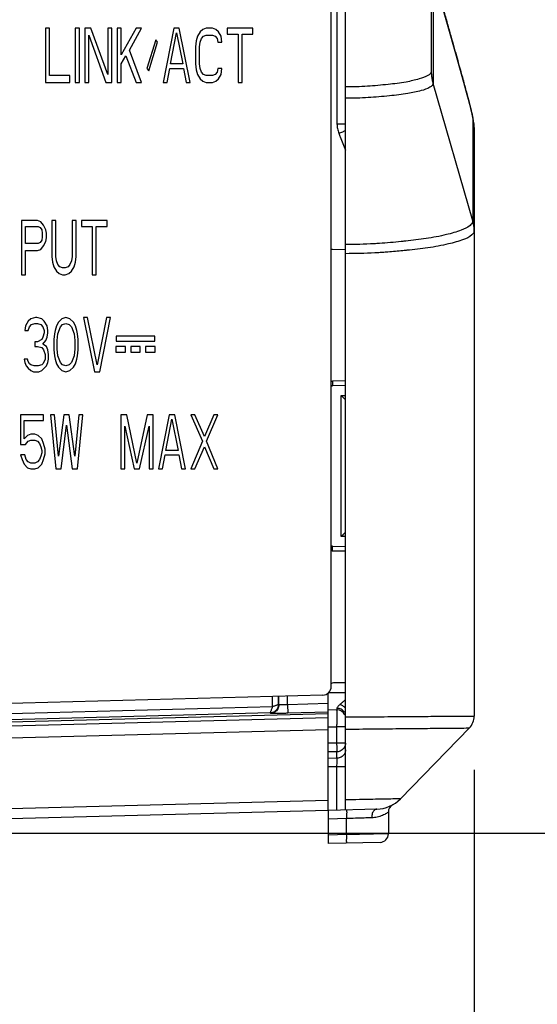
# Model space of a CAD drawing. Header units: inches. Extents: x 0 to 34, y 0 to 22.
# Tile 12 of 50: x 6.929 to 7.532, y 9.747 to 10.893. Entities that reach past the tile are written whole.
import ezdxf

# ---------------------------------------------------------------- set-up
doc = ezdxf.new("R2010")
doc.units = ezdxf.units.IN
doc.header["$LTSCALE"] = 1.87
doc.header["$MEASUREMENT"] = 0
doc.layers.get('0').update_dxf_attribs({"linetype": 'CONTINUOUS'})
doc.layers.add('DIMENSIONS', color=7, linetype='CONTINUOUS')
doc.styles.get("Standard").update_dxf_attribs({"font": 'txt', "width": 0.8})
doc.dimstyles.new('DIMSTYLE_1', dxfattribs={"dimtxt": 0.125, "dimasz": 0.1875, "dimexe": 0.18, "dimexo": 0.0625, "dimgap": 0.09, "dimtad": 0, "dimtih": 1, "dimtoh": 1, "dimdec": 3, "dimzin": 4, "dimdsep": 46, "dimtxsty": 'STANDARD', "dimblk": '_FILLED', "dimblk1": '_FILLED', "dimblk2": '_FILLED', "dimcen": 0.09, "dimadec": 0, "dimazin": 0, "dimtp": 0.01, "dimtm": 0.01, "dimtfac": 1, "dimtdec": 3, "dimtofl": 0, "dimtmove": 0, "dimatfit": 3, "dimldrblk": '_FILLED', "dimfxl": 1, "dimtolj": 1, "dimtzin": 4, "dimarcsym": 0})

# ---------------------------------------------------------------- blocks, each defined once
blk = doc.blocks.new('_FILLED')
at = {"color": 0, "linetype": 'BYBLOCK'}
blk.add_solid([(0, 0), (-1, 0.1667), (-1, -0.1667)], dxfattribs=at)
blk = doc.blocks.new('*D0')
at = {"layer": 'DIMENSIONS', "color": 2, "linetype": 'CONTINUOUS'}
for p, q in [((6.3515, 13.4114), (10.5836, 13.4114)), ((10.4586, 13.4114), (10.4586, 11.6375)), ((10.4586, 9.946), (10.4586, 11.3875)), ((6.3365, 9.946), (10.5836, 9.946))]:
    blk.add_line(p, q, dxfattribs=at)
at = {"layer": 'DIMENSIONS', "color": 2, "linetype": 'CONTINUOUS', "xscale": 0.1875, "yscale": 0.1875, "zscale": 0.1875}
for p, rotation in [((10.4586, 13.4114), 90), ((10.4586, 9.946), 270)]:
    blk.add_blockref('_FILLED', p, dxfattribs=dict(at, rotation=rotation))
at = {"layer": 'DIMENSIONS', "color": 2, "linetype": 'CONTINUOUS', "width": 0.8}
for s, p in [('[', (10.4211, 11.45)), (']', (11.0211, 11.45)), ('3.465', (9.7961, 11.45)), ('88.02', (10.5211, 11.45))]:
    blk.add_text(s, height=0.125, dxfattribs=at).set_placement(p)
blk = doc.blocks.new('*D1')
at = {"layer": 'DIMENSIONS', "color": 2, "linetype": 'CONTINUOUS'}
for p, q in [((5.0894, 10.02), (5.0894, 7.2187)), ((7.4586, 10.02), (7.4586, 7.2187)), ((5.0894, 7.3437), (5.549, 7.3437)), ((7.4586, 7.3437), (6.999, 7.3437))]:
    blk.add_line(p, q, dxfattribs=at)
at = {"layer": 'DIMENSIONS', "color": 2, "linetype": 'CONTINUOUS', "xscale": 0.1875, "yscale": 0.1875, "zscale": 0.1875, "rotation": 180}
blk.add_blockref('_FILLED', (5.0894, 7.3437), dxfattribs=at)
at = {"layer": 'DIMENSIONS', "color": 2, "linetype": 'CONTINUOUS', "xscale": 0.1875, "yscale": 0.1875, "zscale": 0.1875}
blk.add_blockref('_FILLED', (7.4586, 7.3437), dxfattribs=at)
at = {"layer": 'DIMENSIONS', "color": 2, "linetype": 'CONTINUOUS', "width": 0.8}
for s, p in [('2.369', (5.6115, 7.2812)), ('[', (6.2365, 7.2812)), ('60.18', (6.3365, 7.2812)), (']', (6.8365, 7.2812))]:
    blk.add_text(s, height=0.125, dxfattribs=at).set_placement(p)
blk = doc.blocks.new('*D2')
at = {"layer": 'DIMENSIONS', "color": 2, "linetype": 'CONTINUOUS'}
for p, q in [((8.2086, 10.9034), (8.2086, 11.2634)), ((7.1885, 10.9034), (8.3336, 10.9034)), ((6.3365, 9.946), (8.3336, 9.946)), ((8.2086, 9.946), (8.2086, 9.6537)), ((8.2086, 9.6537), (8.3261, 9.6537))]:
    blk.add_line(p, q, dxfattribs=at)
at = {"layer": 'DIMENSIONS', "color": 2, "linetype": 'CONTINUOUS', "xscale": 0.1875, "yscale": 0.1875, "zscale": 0.1875}
for p, rotation in [((8.2086, 10.9034), 270), ((8.2086, 9.946), 90)]:
    blk.add_blockref('_FILLED', p, dxfattribs=dict(at, rotation=rotation))
at = {"layer": 'DIMENSIONS', "color": 2, "linetype": 'CONTINUOUS', "width": 0.8}
for s, p in [('[', (8.9136, 9.5912)), (']', (9.5136, 9.5912)), ('.957', (8.3886, 9.5912)), ('24.32', (9.0136, 9.5912))]:
    blk.add_text(s, height=0.125, dxfattribs=at).set_placement(p)
blk = doc.blocks.new('*D3')
at = {"layer": 'DIMENSIONS', "color": 2, "linetype": 'CONTINUOUS'}
for p, q in [((8.9586, 11.5684), (8.9586, 11.9284)), ((7.1885, 11.5684), (9.0836, 11.5684)), ((7.1885, 10.9034), (9.0836, 10.9034)), ((8.9586, 10.9034), (8.9586, 10.515)), ((8.9586, 10.515), (9.0761, 10.515))]:
    blk.add_line(p, q, dxfattribs=at)
at = {"layer": 'DIMENSIONS', "color": 2, "linetype": 'CONTINUOUS', "xscale": 0.1875, "yscale": 0.1875, "zscale": 0.1875}
for p, rotation in [((8.9586, 11.5684), 270), ((8.9586, 10.9034), 90)]:
    blk.add_blockref('_FILLED', p, dxfattribs=dict(at, rotation=rotation))
at = {"layer": 'DIMENSIONS', "color": 2, "linetype": 'CONTINUOUS', "width": 0.8}
for s, p in [('[', (9.6636, 10.4525)), (']', (10.2636, 10.4525)), ('.665', (9.1386, 10.4525)), ('16.89', (9.7636, 10.4525))]:
    blk.add_text(s, height=0.125, dxfattribs=at).set_placement(p)
blk = doc.blocks.new('*D6')
at = {"layer": 'DIMENSIONS', "color": 2, "linetype": 'CONTINUOUS'}
for p, q in [((6.566, 11.9414), (6.566, 8.7187)), ((6.862, 10.2869), (6.862, 8.7187)), ((6.566, 8.8437), (6.2882, 8.8437)), ((6.862, 8.8437), (7.222, 8.8437))]:
    blk.add_line(p, q, dxfattribs=at)
at = {"layer": 'DIMENSIONS', "color": 2, "linetype": 'CONTINUOUS', "xscale": 0.1875, "yscale": 0.1875, "zscale": 0.1875}
blk.add_blockref('_FILLED', (6.566, 8.8437), dxfattribs=at)
at = {"layer": 'DIMENSIONS', "color": 2, "linetype": 'CONTINUOUS', "xscale": 0.1875, "yscale": 0.1875, "zscale": 0.1875, "rotation": 180}
blk.add_blockref('_FILLED', (6.862, 8.8437), dxfattribs=at)
at = {"layer": 'DIMENSIONS', "color": 2, "linetype": 'CONTINUOUS', "width": 0.8}
for s, p in [('[', (5.6257, 8.7812)), (']', (6.1257, 8.7812)), ('.296', (5.1007, 8.7812)), ('7.52', (5.7257, 8.7812))]:
    blk.add_text(s, height=0.125, dxfattribs=at).set_placement(p)

msp = doc.modelspace()

# ---------------------------------------------------------------- linework, layer by layer
at = {"color": 7, "linetype": 'CONTINUOUS'}
for p, q in [((7.2987, 11.4933), (7.2987, 10.7722)), ((7.3086, 9.9731), (7.3086, 11.4892)), ((7.292, 10.1168), (7.292, 11.4514)), ((7.4086, 11.3581), (7.4086, 10.8333)), ((7.4107, 10.9474), (7.4107, 10.8194)), ((7.4372, 10.8537), (7.4108, 10.9471)), ((6.9637, 10.8834), (6.959, 10.8834)), ((6.959, 10.8834), (6.959, 10.8204)), ((6.9637, 10.8284), (6.9637, 10.8834)), ((6.9984, 10.8834), (6.9937, 10.8834)), ((6.9937, 10.8834), (6.9937, 10.8204)), ((6.9984, 10.8204), (6.9984, 10.8834)), ((7.0118, 10.8834), (7.0047, 10.8834)), ((7.0047, 10.8834), (7.0047, 10.8204)), ((7.0315, 10.8297), (7.0118, 10.8834)), ((7.0362, 10.8834), (7.0315, 10.8834)), ((7.0315, 10.8834), (7.0315, 10.8297)), ((7.0362, 10.8204), (7.0362, 10.8834)), ((7.0472, 10.8834), (7.0425, 10.8834)), ((7.0425, 10.8834), (7.0425, 10.8204)), ((7.0472, 10.8525), (7.0472, 10.8834)), ((7.0645, 10.8834), (7.0472, 10.8525)), ((7.0567, 10.8579), (7.0708, 10.8834)), ((7.0708, 10.8834), (7.0645, 10.8834)), ((7.1086, 10.8834), (7.096, 10.8204)), ((7.1149, 10.8834), (7.1086, 10.8834)), ((7.1275, 10.8204), (7.1149, 10.8834)), ((7.1425, 10.882), (7.1393, 10.8793)), ((7.1464, 10.8834), (7.1425, 10.882)), ((7.1535, 10.8834), (7.1464, 10.8834)), ((7.1575, 10.882), (7.1535, 10.8834)), ((7.1606, 10.8793), (7.1575, 10.882)), ((7.2008, 10.8834), (7.1708, 10.8834)), ((7.1708, 10.8834), (7.1708, 10.8767)), ((7.2008, 10.8767), (7.2008, 10.8834)), ((7.0094, 10.8753), (7.0291, 10.8204)), ((7.0094, 10.8204), (7.0094, 10.8753)), ((7.0874, 10.87), (7.0771, 10.8365)), ((7.0897, 10.8673), (7.0874, 10.87)), ((7.1047, 10.8418), (7.1118, 10.878)), ((7.1118, 10.878), (7.1189, 10.8418)), ((7.1362, 10.874), (7.1346, 10.8686)), ((7.1393, 10.8793), (7.1362, 10.874)), ((7.1393, 10.8673), (7.1409, 10.8713)), ((7.1409, 10.8713), (7.1433, 10.874)), ((7.1433, 10.874), (7.1464, 10.8753)), ((7.1464, 10.8753), (7.1535, 10.8753)), ((7.1535, 10.8753), (7.1567, 10.874)), ((7.1567, 10.874), (7.159, 10.8713)), ((7.159, 10.8713), (7.1598, 10.8673)), ((7.1638, 10.874), (7.1606, 10.8793)), ((7.1645, 10.8673), (7.1638, 10.874)), ((7.1708, 10.8767), (7.1834, 10.8767)), ((7.1834, 10.8767), (7.1834, 10.8204)), ((7.1882, 10.8767), (7.2008, 10.8767)), ((7.1882, 10.8204), (7.1882, 10.8767)), ((7.0795, 10.8338), (7.0897, 10.8673)), ((7.1346, 10.8686), (7.1338, 10.8619)), ((7.1338, 10.8619), (7.1338, 10.8418)), ((7.1386, 10.8619), (7.1393, 10.8673)), ((7.1386, 10.8418), (7.1386, 10.8619)), ((7.1598, 10.8673), (7.1645, 10.8673)), ((7.0472, 10.8418), (7.0527, 10.8512)), ((7.0527, 10.8512), (7.0645, 10.8204)), ((7.0708, 10.8204), (7.0567, 10.8579)), ((7.4466, 10.8201), (7.4372, 10.8537)), ((7.0472, 10.8204), (7.0472, 10.8418)), ((7.0771, 10.8365), (7.0795, 10.8338)), ((7.1008, 10.8204), (7.1039, 10.8365)), ((7.1039, 10.8365), (7.1197, 10.8365)), ((7.1189, 10.8418), (7.1047, 10.8418)), ((7.1197, 10.8365), (7.1228, 10.8204)), ((7.1338, 10.8418), (7.1346, 10.8351)), ((7.1346, 10.8351), (7.1362, 10.8297)), ((7.1393, 10.8365), (7.1386, 10.8418)), ((7.1409, 10.8324), (7.1393, 10.8365)), ((7.1598, 10.8365), (7.159, 10.8324)), ((7.1645, 10.8365), (7.1598, 10.8365)), ((7.1638, 10.8297), (7.1645, 10.8365)), ((6.9874, 10.8284), (6.9637, 10.8284)), ((6.9874, 10.8204), (6.9874, 10.8284)), ((7.1362, 10.8297), (7.1393, 10.8244)), ((7.1393, 10.8244), (7.1425, 10.8217)), ((7.1433, 10.8297), (7.1409, 10.8324)), ((7.1464, 10.8284), (7.1433, 10.8297)), ((7.1535, 10.8284), (7.1464, 10.8284)), ((7.1567, 10.8297), (7.1535, 10.8284)), ((7.159, 10.8324), (7.1567, 10.8297)), ((7.1575, 10.8217), (7.1606, 10.8244)), ((7.1606, 10.8244), (7.1638, 10.8297)), ((6.959, 10.8204), (6.9874, 10.8204)), ((6.9937, 10.8204), (6.9984, 10.8204)), ((7.0047, 10.8204), (7.0094, 10.8204)), ((7.0291, 10.8204), (7.0362, 10.8204)), ((7.0425, 10.8204), (7.0472, 10.8204)), ((7.0645, 10.8204), (7.0708, 10.8204)), ((7.096, 10.8204), (7.1008, 10.8204)), ((7.1228, 10.8204), (7.1275, 10.8204)), ((7.1425, 10.8217), (7.1464, 10.8204)), ((7.1464, 10.8204), (7.1535, 10.8204)), ((7.1535, 10.8204), (7.1575, 10.8217)), ((7.1834, 10.8204), (7.1882, 10.8204)), ((7.457, 10.6591), (7.4107, 10.8191)), ((7.4505, 10.8057), (7.4466, 10.8201)), ((7.4538, 10.7933), (7.4505, 10.8057)), ((7.457, 10.779), (7.457, 10.6591)), ((7.2987, 10.7722), (7.3086, 10.7722)), ((7.4586, 10.7678), (7.4586, 10.7682)), ((7.4586, 10.7678), (7.4586, 10.0825)), ((6.9497, 10.6594), (6.9308, 10.6594)), ((6.9308, 10.6594), (6.9308, 10.5964)), ((6.9356, 10.6527), (6.9505, 10.6527)), ((6.9356, 10.6326), (6.9356, 10.6527)), ((6.9537, 10.658), (6.9497, 10.6594)), ((6.9505, 10.6527), (6.9529, 10.6513)), ((6.9568, 10.654), (6.9537, 10.658)), ((6.9592, 10.6486), (6.9568, 10.654)), ((6.971, 10.6594), (6.9663, 10.6594)), ((6.9663, 10.6594), (6.9663, 10.6178)), ((6.971, 10.6178), (6.971, 10.6594)), ((6.9946, 10.6594), (6.9899, 10.6594)), ((6.9899, 10.6594), (6.9899, 10.6178)), ((6.9946, 10.6178), (6.9946, 10.6594)), ((7.0308, 10.6594), (7.0009, 10.6594)), ((7.0009, 10.6594), (7.0009, 10.6527)), ((7.0009, 10.6527), (7.0135, 10.6527)), ((7.0135, 10.6527), (7.0135, 10.5964)), ((7.0182, 10.6527), (7.0308, 10.6527)), ((7.0182, 10.5964), (7.0182, 10.6527)), ((7.0308, 10.6527), (7.0308, 10.6594)), ((6.9529, 10.6513), (6.9545, 10.6486)), ((6.9545, 10.6486), (6.9552, 10.6446)), ((6.9552, 10.6406), (6.9545, 10.6366)), ((6.9552, 10.6446), (6.9552, 10.6406)), ((6.96, 10.6446), (6.9592, 10.6486)), ((6.96, 10.6393), (6.96, 10.6446)), ((6.9505, 10.6326), (6.9356, 10.6326)), ((6.9529, 10.6339), (6.9505, 10.6326)), ((6.9545, 10.6366), (6.9529, 10.6339)), ((6.9537, 10.6259), (6.9568, 10.6299)), ((6.9568, 10.6299), (6.9592, 10.6352)), ((6.9592, 10.6352), (6.96, 10.6393)), ((6.9356, 10.6245), (6.9497, 10.6245)), ((6.9356, 10.5964), (6.9356, 10.6245)), ((6.9497, 10.6245), (6.9537, 10.6259)), ((6.9663, 10.6178), (6.9671, 10.6111)), ((6.9718, 10.6125), (6.971, 10.6178)), ((6.9899, 10.6178), (6.9891, 10.6125)), ((6.9938, 10.6111), (6.9946, 10.6178)), ((7.2936, 10.6262), (7.3086, 10.6259)), ((6.9671, 10.6111), (6.9686, 10.6057)), ((6.9734, 10.6084), (6.9718, 10.6125)), ((6.9757, 10.6057), (6.9734, 10.6084)), ((6.9875, 10.6084), (6.9852, 10.6057)), ((6.9891, 10.6125), (6.9875, 10.6084)), ((6.9923, 10.6057), (6.9938, 10.6111)), ((6.9308, 10.5964), (6.9356, 10.5964)), ((6.9686, 10.6057), (6.9718, 10.6004)), ((6.9718, 10.6004), (6.9749, 10.5977)), ((6.9749, 10.5977), (6.9789, 10.5964)), ((6.9789, 10.6044), (6.9757, 10.6057)), ((6.982, 10.6044), (6.9789, 10.6044)), ((6.9789, 10.5964), (6.982, 10.5964)), ((6.9852, 10.6057), (6.982, 10.6044)), ((6.982, 10.5964), (6.986, 10.5977)), ((6.986, 10.5977), (6.9891, 10.6004)), ((6.9891, 10.6004), (6.9923, 10.6057)), ((7.0135, 10.5964), (7.0182, 10.5964)), ((6.9356, 10.537), (6.9348, 10.5316)), ((6.9387, 10.5423), (6.9356, 10.537)), ((6.9419, 10.545), (6.9387, 10.5423)), ((6.9403, 10.5356), (6.9426, 10.5383)), ((6.9474, 10.5464), (6.9419, 10.545)), ((6.9426, 10.5383), (6.9466, 10.5397)), ((6.9466, 10.5397), (6.9497, 10.5397)), ((6.9489, 10.5464), (6.9474, 10.5464)), ((6.9545, 10.545), (6.9489, 10.5464)), ((6.9497, 10.5397), (6.9537, 10.5383)), ((6.9537, 10.5383), (6.956, 10.5356)), ((6.9576, 10.5423), (6.9545, 10.545)), ((6.9608, 10.537), (6.9576, 10.5423)), ((6.9615, 10.5316), (6.9608, 10.537)), ((6.9718, 10.537), (6.9702, 10.5316)), ((6.9741, 10.541), (6.9718, 10.537)), ((6.9781, 10.545), (6.9741, 10.541)), ((6.9765, 10.5356), (6.9789, 10.5383)), ((6.9828, 10.5464), (6.9781, 10.545)), ((6.9789, 10.5383), (6.9828, 10.5397)), ((6.9875, 10.545), (6.9828, 10.5464)), ((6.9828, 10.5397), (6.9867, 10.5383)), ((6.9867, 10.5383), (6.9891, 10.5356)), ((6.9915, 10.541), (6.9875, 10.545)), ((6.9938, 10.537), (6.9915, 10.541)), ((6.9954, 10.5316), (6.9938, 10.537)), ((7.008, 10.5464), (7.0033, 10.5464)), ((7.0033, 10.5464), (7.0159, 10.4834)), ((7.019, 10.4914), (7.008, 10.5464)), ((7.0301, 10.5464), (7.019, 10.4914)), ((7.0222, 10.4834), (7.0348, 10.5464)), ((7.0348, 10.5464), (7.0301, 10.5464)), ((6.9348, 10.5316), (6.9387, 10.5316)), ((6.9387, 10.5316), (6.9403, 10.5356)), ((6.956, 10.5356), (6.9576, 10.5316)), ((6.9576, 10.5289), (6.956, 10.5236)), ((6.9576, 10.5316), (6.9576, 10.5289)), ((6.9608, 10.5236), (6.9615, 10.5289)), ((6.9615, 10.5289), (6.9615, 10.5316)), ((6.9694, 10.5276), (6.9686, 10.5209)), ((6.9702, 10.5316), (6.9694, 10.5276)), ((6.9726, 10.5196), (6.9734, 10.5276)), ((6.9734, 10.5276), (6.9765, 10.5356)), ((6.9891, 10.5356), (6.9923, 10.5276)), ((6.9923, 10.5276), (6.993, 10.5196)), ((6.9962, 10.5276), (6.9954, 10.5316)), ((6.997, 10.5209), (6.9962, 10.5276)), ((6.9497, 10.5182), (6.9466, 10.5182)), ((6.9466, 10.5182), (6.9466, 10.5129)), ((6.9545, 10.5209), (6.9497, 10.5182)), ((6.956, 10.5236), (6.9545, 10.5209)), ((6.956, 10.5155), (6.9592, 10.5196)), ((6.96, 10.5129), (6.956, 10.5155)), ((6.9592, 10.5196), (6.9608, 10.5236)), ((6.9686, 10.5209), (6.9686, 10.5088)), ((6.9726, 10.5102), (6.9726, 10.5196)), ((6.993, 10.5196), (6.993, 10.5102)), ((6.997, 10.5088), (6.997, 10.5209)), ((7.0863, 10.5249), (7.0415, 10.5249)), ((7.0415, 10.5249), (7.0415, 10.5191)), ((7.0415, 10.5191), (7.0863, 10.5191)), ((7.0863, 10.5191), (7.0863, 10.5249)), ((6.9466, 10.5129), (6.9497, 10.5129)), ((6.9497, 10.5129), (6.9545, 10.5115)), ((6.9545, 10.5115), (6.9568, 10.5088)), ((6.9568, 10.5088), (6.9584, 10.5035)), ((6.9584, 10.5035), (6.9584, 10.4981)), ((6.9615, 10.5088), (6.96, 10.5129)), ((6.9623, 10.5035), (6.9615, 10.5088)), ((6.9623, 10.4981), (6.9623, 10.5035)), ((6.9686, 10.5088), (6.9694, 10.5021)), ((6.9734, 10.5021), (6.9726, 10.5102)), ((6.993, 10.5102), (6.9923, 10.5021)), ((6.9962, 10.5021), (6.997, 10.5088)), ((7.0521, 10.5129), (7.0411, 10.5129)), ((7.0411, 10.5129), (7.0411, 10.5062)), ((7.0411, 10.5062), (7.0521, 10.5062)), ((7.0521, 10.5062), (7.0521, 10.5129)), ((7.0694, 10.5129), (7.0584, 10.5129)), ((7.0584, 10.5129), (7.0584, 10.5062)), ((7.0584, 10.5062), (7.0694, 10.5062)), ((7.0694, 10.5062), (7.0694, 10.5129)), ((7.0868, 10.5129), (7.0757, 10.5129)), ((7.0757, 10.5129), (7.0757, 10.5062)), ((7.0757, 10.5062), (7.0868, 10.5062)), ((7.0868, 10.5062), (7.0868, 10.5129)), ((6.9379, 10.4981), (6.934, 10.4981)), ((6.934, 10.4981), (6.9348, 10.4941)), ((6.9348, 10.4941), (6.9363, 10.4901)), ((6.9387, 10.4954), (6.9379, 10.4981)), ((6.9403, 10.4927), (6.9387, 10.4954)), ((6.9419, 10.4914), (6.9403, 10.4927)), ((6.9458, 10.4901), (6.9419, 10.4914)), ((6.9545, 10.4914), (6.9505, 10.4901)), ((6.956, 10.4927), (6.9545, 10.4914)), ((6.9576, 10.4954), (6.956, 10.4927)), ((6.9584, 10.4981), (6.9576, 10.4954)), ((6.96, 10.4901), (6.9615, 10.4941)), ((6.9615, 10.4941), (6.9623, 10.4981)), ((6.9694, 10.5021), (6.9702, 10.4981)), ((6.9702, 10.4981), (6.9718, 10.4927)), ((6.9718, 10.4927), (6.9741, 10.4887)), ((6.9765, 10.4941), (6.9734, 10.5021)), ((6.9789, 10.4914), (6.9765, 10.4941)), ((6.9828, 10.4901), (6.9789, 10.4914)), ((6.9867, 10.4914), (6.9828, 10.4901)), ((6.9891, 10.4941), (6.9867, 10.4914)), ((6.9923, 10.5021), (6.9891, 10.4941)), ((6.9915, 10.4887), (6.9938, 10.4927)), ((6.9938, 10.4927), (6.9954, 10.4981)), ((6.9954, 10.4981), (6.9962, 10.5021)), ((6.9363, 10.4901), (6.9387, 10.4874)), ((6.9387, 10.4874), (6.9419, 10.4847)), ((6.9419, 10.4847), (6.945, 10.4834)), ((6.945, 10.4834), (6.9513, 10.4834)), ((6.9505, 10.4901), (6.9458, 10.4901)), ((6.9513, 10.4834), (6.9545, 10.4847)), ((6.9545, 10.4847), (6.9576, 10.4874)), ((6.9576, 10.4874), (6.96, 10.4901)), ((6.9741, 10.4887), (6.9781, 10.4847)), ((6.9781, 10.4847), (6.9828, 10.4834)), ((6.9828, 10.4834), (6.9875, 10.4847)), ((6.9875, 10.4847), (6.9915, 10.4887)), ((7.0159, 10.4834), (7.0222, 10.4834)), ((7.3086, 10.4728), (7.2936, 10.4725)), ((7.2936, 10.4725), (7.2936, 10.4669)), ((7.2914, 10.4664), (7.2936, 10.4669)), ((7.3092, 10.4672), (7.2936, 10.4669)), ((7.2936, 10.4669), (7.2936, 10.4669)), ((7.3037, 10.4556), (7.3086, 10.4557)), ((7.3037, 10.2916), (7.3037, 10.4556)), ((6.9568, 10.4334), (6.93, 10.4334)), ((6.93, 10.4334), (6.93, 10.3985)), ((6.934, 10.4267), (6.9568, 10.4267)), ((6.934, 10.4052), (6.934, 10.4267)), ((6.9568, 10.4267), (6.9568, 10.4334)), ((6.9694, 10.4334), (6.9647, 10.4334)), ((6.9647, 10.4334), (6.971, 10.3704)), ((6.9741, 10.3851), (6.9694, 10.4334)), ((6.9804, 10.4334), (6.9741, 10.3851)), ((6.9867, 10.4334), (6.9804, 10.4334)), ((6.993, 10.3851), (6.9867, 10.4334)), ((6.9978, 10.4334), (6.993, 10.3851)), ((6.9962, 10.3704), (7.0025, 10.4334)), ((7.0025, 10.4334), (6.9978, 10.4334)), ((7.0537, 10.4334), (7.0466, 10.4334)), ((7.0466, 10.4334), (7.0466, 10.3704)), ((7.0655, 10.3771), (7.0537, 10.4334)), ((7.0773, 10.4334), (7.0655, 10.3771)), ((7.0844, 10.4334), (7.0773, 10.4334)), ((7.0844, 10.3704), (7.0844, 10.4334)), ((7.1033, 10.4334), (7.0907, 10.3704)), ((7.0994, 10.3918), (7.1064, 10.428)), ((7.1096, 10.4334), (7.1033, 10.4334)), ((7.1064, 10.428), (7.1135, 10.3918)), ((7.1222, 10.3704), (7.1096, 10.4334)), ((7.1332, 10.4334), (7.1285, 10.4334)), ((7.1285, 10.4334), (7.1419, 10.4025)), ((7.1442, 10.4079), (7.1332, 10.4334)), ((7.1553, 10.4334), (7.1442, 10.4079)), ((7.1466, 10.4025), (7.16, 10.4334)), ((7.16, 10.4334), (7.1553, 10.4334)), ((6.9773, 10.3704), (6.9836, 10.4213)), ((6.9836, 10.4213), (6.9899, 10.3704)), ((7.0513, 10.42), (7.0623, 10.3704)), ((7.0513, 10.3704), (7.0513, 10.42)), ((7.0686, 10.3704), (7.0797, 10.42)), ((7.0797, 10.42), (7.0797, 10.3704)), ((6.9379, 10.4092), (6.934, 10.4052)), ((6.9356, 10.3985), (6.9387, 10.4025)), ((6.9419, 10.4106), (6.9379, 10.4092)), ((6.9387, 10.4025), (6.9419, 10.4039)), ((6.9466, 10.4106), (6.9419, 10.4106)), ((6.9419, 10.4039), (6.9466, 10.4039)), ((6.9505, 10.4092), (6.9466, 10.4106)), ((6.9466, 10.4039), (6.9497, 10.4025)), ((6.9497, 10.4025), (6.9521, 10.3999)), ((6.9545, 10.4052), (6.9505, 10.4092)), ((6.9521, 10.3999), (6.9537, 10.3958)), ((6.9568, 10.3999), (6.9545, 10.4052)), ((6.9584, 10.3932), (6.9568, 10.3999)), ((7.1419, 10.4025), (7.1285, 10.3704)), ((7.16, 10.3704), (7.1466, 10.4025)), ((6.93, 10.3985), (6.9356, 10.3985)), ((6.9537, 10.3958), (6.9545, 10.3918)), ((6.9545, 10.3891), (6.9537, 10.3851)), ((6.9545, 10.3918), (6.9545, 10.3891)), ((6.9584, 10.3878), (6.9584, 10.3932)), ((7.1135, 10.3918), (7.0994, 10.3918)), ((7.1332, 10.3704), (7.1442, 10.3958)), ((7.1442, 10.3958), (7.1553, 10.3704)), ((6.9348, 10.3865), (6.93, 10.3865)), ((6.93, 10.3865), (6.9316, 10.3811)), ((6.9316, 10.3811), (6.934, 10.3757)), ((6.9363, 10.3811), (6.9348, 10.3865)), ((6.9387, 10.3784), (6.9363, 10.3811)), ((6.9419, 10.3771), (6.9387, 10.3784)), ((6.9466, 10.3771), (6.9419, 10.3771)), ((6.9497, 10.3784), (6.9466, 10.3771)), ((6.9521, 10.3811), (6.9497, 10.3784)), ((6.9537, 10.3851), (6.9521, 10.3811)), ((6.9545, 10.3757), (6.9568, 10.3811)), ((6.9568, 10.3811), (6.9584, 10.3878)), ((7.0954, 10.3704), (7.0986, 10.3865)), ((7.0986, 10.3865), (7.1143, 10.3865)), ((7.1143, 10.3865), (7.1175, 10.3704)), ((6.934, 10.3757), (6.9379, 10.3717)), ((6.9379, 10.3717), (6.9419, 10.3704)), ((6.9419, 10.3704), (6.9466, 10.3704)), ((6.9466, 10.3704), (6.9505, 10.3717)), ((6.9505, 10.3717), (6.9545, 10.3757)), ((6.971, 10.3704), (6.9773, 10.3704)), ((6.9899, 10.3704), (6.9962, 10.3704)), ((7.0466, 10.3704), (7.0513, 10.3704)), ((7.0623, 10.3704), (7.0686, 10.3704)), ((7.0797, 10.3704), (7.0844, 10.3704)), ((7.0907, 10.3704), (7.0954, 10.3704)), ((7.1175, 10.3704), (7.1222, 10.3704)), ((7.1285, 10.3704), (7.1332, 10.3704)), ((7.1553, 10.3704), (7.16, 10.3704)), ((7.3086, 10.2915), (7.3037, 10.2916)), ((7.2936, 10.2803), (7.292, 10.2807)), ((7.2936, 10.2803), (7.2936, 10.2802)), ((7.2936, 10.2802), (7.3092, 10.28)), ((7.2936, 10.2746), (7.2936, 10.2802)), ((7.3086, 10.2744), (7.2936, 10.2746)), ((7.3086, 10.1212), (7.2945, 10.121)), ((7.2823, 10.1068), (6.2758, 10.0804)), ((7.2237, 10.0931), (7.2237, 10.1052)), ((7.2306, 10.096), (7.2306, 10.1054)), ((7.231, 10.0957), (7.231, 10.1054)), ((7.241, 10.0957), (7.241, 10.1057)), ((7.2886, 10.11), (7.3086, 10.1098)), ((7.2886, 9.9725), (7.2886, 10.1094)), ((7.2237, 10.0931), (6.2757, 10.0685)), ((7.231, 10.0957), (7.2306, 10.096)), ((7.2886, 10.0969), (7.241, 10.0957)), ((7.241, 10.0957), (7.2413, 10.0857)), ((7.2887, 10.09), (7.2987, 10.0899)), ((6.274, 10.0543), (7.2886, 10.0808)), ((7.2209, 10.0861), (6.2758, 10.0615)), ((6.2758, 10.0588), (7.2886, 10.0853)), ((7.2213, 10.0857), (7.2209, 10.0861)), ((7.2886, 10.0869), (7.2413, 10.0857)), ((7.2887, 10.07), (7.2987, 10.0699)), ((7.3086, 10.0699), (7.2987, 10.0699)), ((7.2987, 10.0509), (7.2987, 10.0699)), ((7.3726, 9.9861), (7.453, 10.0686)), ((6.274, 10.0401), (7.2886, 10.0667)), ((7.2987, 10.0509), (7.2886, 10.0508)), ((7.3086, 10.0509), (7.2987, 10.0509)), ((7.2987, 10.0409), (7.2886, 10.0408)), ((7.2987, 10.0333), (7.2887, 10.0332)), ((7.2987, 10.0333), (7.2987, 10.0409)), ((7.2987, 10.0233), (7.2886, 10.0232)), ((7.3086, 10.0233), (7.2987, 10.0233)), ((7.2987, 9.9728), (7.2987, 10.0233)), ((7.2886, 9.9842), (6.274, 9.9577)), ((7.2886, 9.9725), (6.274, 9.946)), ((7.345, 9.974), (7.289, 9.9725)), ((7.289, 9.9339), (7.289, 9.9725)), ((7.3588, 9.9723), (7.3586, 9.9705)), ((7.3586, 9.9705), (7.3586, 9.9454)), ((7.31, 9.9631), (7.289, 9.9625)), ((7.31, 9.9444), (7.31, 9.9631)), ((7.31, 9.9444), (7.289, 9.9439)), ((7.3489, 9.9354), (7.289, 9.9339))]:
    msp.add_line(p, q, dxfattribs=at)
for points in [[(7.4563, 10.7834), (7.4551, 10.788), (7.4538, 10.7933)], [(7.4586, 10.7682), (7.4586, 10.7701), (7.4579, 10.7756), (7.4572, 10.7794), (7.4563, 10.7834)]]:
    msp.add_lwpolyline(points, dxfattribs=at)
for centre, radius, start, end in [((7.2936, 10.6312), 0.005, 249.8368, 269), ((7.282, 10.1168), 0.01, 271.5, 360), ((7.2946, 10.115), 0.006, 91, 121.224), ((7.2986, 10.0799), 0.01, 23.9435, 89.5), ((7.4386, 10.0825), 0.02, 315.7351, 360), ((7.344, 10.014), 0.04, 271.4966, 315.7455), ((7.3686, 9.9705), 0.01, 119.582, 179.9997), ((7.3486, 9.9454), 0.01, 271.5079, 0.0002)]:
    msp.add_arc(centre, radius, start, end, dxfattribs=at)
for points, knots in [([(7.4187, 10.9191), (7.4203, 10.9135), (7.4234, 10.9028), (7.4277, 10.8874), (7.4317, 10.8734), (7.4353, 10.8605), (7.4386, 10.8489), (7.4415, 10.8383), (7.4442, 10.8288), (7.4465, 10.8203), (7.4485, 10.8127), (7.4504, 10.8061), (7.4519, 10.8003), (7.4532, 10.7952), (7.4543, 10.791), (7.4552, 10.7875), (7.4559, 10.7846), (7.4564, 10.7825), (7.4568, 10.7809), (7.4569, 10.7798), (7.457, 10.7792), (7.457, 10.779)], [0, 0, 0, 0, 0.120432, 0.230127, 0.330311, 0.422021, 0.505449, 0.580731, 0.648374, 0.708916, 0.762751, 0.810202, 0.851576, 0.887206, 0.91739, 0.942305, 0.962185, 0.977404, 0.98844, 0.99581, 1, 1, 1, 1]), ([(7.4086, 10.833), (7.4085, 10.831), (7.4031, 10.8269), (7.3932, 10.8239), (7.3775, 10.8201), (7.3573, 10.8178), (7.3338, 10.8155), (7.3172, 10.8151), (7.3086, 10.8151)], [0, 0, 0, 0, 0.057878, 0.164155, 0.316177, 0.518786, 0.752807, 1, 1, 1, 1]), ([(7.4086, 10.8333), (7.4086, 10.8333), (7.4086, 10.8332), (7.4086, 10.833), (7.4086, 10.833)], [0, 0, 0, 0, 0.524198, 1, 1, 1, 1]), ([(7.4086, 10.8333), (7.4086, 10.8318), (7.4088, 10.8286), (7.4095, 10.824), (7.4102, 10.8209), (7.4107, 10.8194)], [0, 0, 0, 0, 0.333213, 0.666517, 1, 1, 1, 1]), ([(7.4086, 10.833), (7.4086, 10.8314), (7.4088, 10.8283), (7.4095, 10.8236), (7.4102, 10.8206), (7.4107, 10.8191)], [0, 0, 0, 0, 0.333223, 0.666545, 1, 1, 1, 1]), ([(7.4107, 10.8191), (7.4106, 10.8172), (7.4053, 10.8131), (7.3954, 10.8103), (7.3795, 10.8066), (7.3589, 10.8045), (7.3347, 10.8023), (7.3175, 10.8019), (7.3086, 10.8019)], [0, 0, 0, 0, 0.05399, 0.157424, 0.30846, 0.51182, 0.74814, 1, 1, 1, 1]), ([(7.4107, 10.8194), (7.4107, 10.8194), (7.4107, 10.8193), (7.4107, 10.8191), (7.4107, 10.8191)], [0, 0, 0, 0, 0.502616, 1, 1, 1, 1]), ([(7.4586, 10.7682), (7.4586, 10.7693), (7.4585, 10.7717), (7.458, 10.7754), (7.4574, 10.7778), (7.457, 10.779)], [0, 0, 0, 0, 0.30853, 0.654232, 1, 1, 1, 1]), ([(7.2987, 10.7722), (7.2987, 10.7703), (7.2991, 10.7665), (7.3002, 10.7629), (7.3008, 10.7611)], [0, 0, 0, 0, 0.501572, 1, 1, 1, 1]), ([(7.3008, 10.7611), (7.3024, 10.7617), (7.3054, 10.7626), (7.3071, 10.764), (7.3086, 10.7643)], [0, 0, 0, 0, 0.587291, 1, 1, 1, 1]), ([(7.4538, 10.6537), (7.4507, 10.651), (7.4416, 10.6473), (7.4244, 10.6422), (7.4027, 10.6383), (7.3868, 10.6364), (7.3789, 10.6355)], [0, 0, 0, 0, 0.147018, 0.381917, 0.692224, 1, 1, 1, 1]), ([(7.4586, 10.648), (7.4586, 10.6492), (7.4585, 10.6517), (7.458, 10.6555), (7.4574, 10.6579), (7.457, 10.6591)], [0, 0, 0, 0, 0.333179, 0.666498, 1, 1, 1, 1]), ([(7.457, 10.6591), (7.457, 10.659), (7.457, 10.6589), (7.457, 10.6588), (7.457, 10.6587)], [0, 0, 0, 0, 0.470866, 1, 1, 1, 1]), ([(7.4586, 10.6476), (7.4586, 10.6488), (7.4585, 10.6513), (7.458, 10.6551), (7.4573, 10.6575), (7.457, 10.6587)], [0, 0, 0, 0, 0.333107, 0.666386, 1, 1, 1, 1]), ([(7.4586, 10.6476), (7.4586, 10.6457), (7.4547, 10.6407), (7.4439, 10.6364), (7.4268, 10.6313), (7.4046, 10.6275), (7.3884, 10.6256), (7.3801, 10.6248)], [0, 0, 0, 0, 0.067518, 0.199762, 0.414678, 0.70497, 1, 1, 1, 1]), ([(7.2936, 10.4669), (7.2933, 10.4669), (7.2928, 10.4669), (7.2923, 10.4667), (7.292, 10.4666)], [0, 0, 0, 0, 0.472899, 1, 1, 1, 1]), ([(7.3037, 10.4556), (7.3043, 10.455), (7.3054, 10.454), (7.3071, 10.4521), (7.3078, 10.4518), (7.3087, 10.4505), (7.3086, 10.4507), (7.3086, 10.4507)], [0, 0, 0, 0, 0.373028, 0.69043, 0.913843, 0.997541, 1, 1, 1, 1]), ([(7.3086, 10.2964), (7.3086, 10.2965), (7.3087, 10.2967), (7.3078, 10.2954), (7.3071, 10.295), (7.3054, 10.2932), (7.3043, 10.2922), (7.3037, 10.2916)], [0, 0, 0, 0, 0.002459, 0.086334, 0.310283, 0.627155, 1, 1, 1, 1]), ([(7.3023, 10.096), (7.3031, 10.0967), (7.3048, 10.0982), (7.3069, 10.1001), (7.3082, 10.1012), (7.3086, 10.1016)], [0, 0, 0, 0, 0.369873, 0.807237, 1, 1, 1, 1]), ([(7.2306, 10.096), (7.2306, 10.0943), (7.2297, 10.0909), (7.226, 10.0871), (7.2226, 10.0861), (7.2209, 10.0861)], [0, 0, 0, 0, 0.3333, 0.666664, 1, 1, 1, 1]), ([(7.2209, 10.0861), (7.2209, 10.0861), (7.221, 10.0863), (7.2211, 10.0866), (7.2213, 10.0871), (7.2216, 10.0879), (7.222, 10.0889), (7.2225, 10.0901), (7.223, 10.0915), (7.2235, 10.0926), (7.2237, 10.0931)], [0, 0, 0, 0, 0.019259, 0.066683, 0.142348, 0.248096, 0.386503, 0.559452, 0.765956, 1, 1, 1, 1]), ([(7.231, 10.0957), (7.231, 10.094), (7.2301, 10.0905), (7.2264, 10.0867), (7.223, 10.0857), (7.2213, 10.0857)], [0, 0, 0, 0, 0.333315, 0.666685, 1, 1, 1, 1]), ([(7.2306, 10.096), (7.2306, 10.096), (7.2304, 10.096), (7.2301, 10.0958), (7.2296, 10.0956), (7.2288, 10.0953), (7.2279, 10.0949), (7.2267, 10.0944), (7.2252, 10.0938), (7.2242, 10.0933), (7.2237, 10.0931)], [0, 0, 0, 0, 0.018817, 0.065883, 0.141366, 0.246978, 0.38532, 0.558354, 0.765215, 1, 1, 1, 1]), ([(7.241, 10.0957), (7.2405, 10.0956), (7.2397, 10.0956), (7.2384, 10.0956), (7.2372, 10.0955), (7.236, 10.0955), (7.2349, 10.0955), (7.2338, 10.0955), (7.2327, 10.0955), (7.2319, 10.0955), (7.2314, 10.0956), (7.231, 10.0956), (7.231, 10.0957)], [0, 0, 0, 0, 0.137184, 0.261692, 0.379987, 0.496515, 0.612355, 0.726276, 0.832346, 0.918687, 0.975773, 1, 1, 1, 1]), ([(7.2987, 10.0899), (7.2989, 10.0899), (7.2986, 10.0908), (7.2988, 10.0911), (7.2988, 10.0915)], [0, 0, 0, 0, 0.252115, 1, 1, 1, 1]), ([(7.2987, 10.0699), (7.2987, 10.0707), (7.2987, 10.0723), (7.2988, 10.0747), (7.2988, 10.0771), (7.2988, 10.0795), (7.2988, 10.0818), (7.2988, 10.0842), (7.2987, 10.0862), (7.2989, 10.0881), (7.2986, 10.089), (7.2989, 10.0899), (7.2987, 10.0899)], [0, 0, 0, 0, 0.122156, 0.240993, 0.359179, 0.477825, 0.596619, 0.713332, 0.82269, 0.914878, 0.977464, 1, 1, 1, 1]), ([(7.2988, 10.0915), (7.2988, 10.0919), (7.2991, 10.0928), (7.3001, 10.0939), (7.3008, 10.0946), (7.3013, 10.095)], [0, 0, 0, 0, 0.271314, 0.61482, 1, 1, 1, 1]), ([(7.3087, 10.0916), (7.3086, 10.0917), (7.3077, 10.0927), (7.3067, 10.0936), (7.3057, 10.0943)], [0, 0, 0, 0, 0.068367, 1, 1, 1, 1]), ([(7.2413, 10.0857), (7.2404, 10.0857), (7.2386, 10.0856), (7.2361, 10.0856), (7.2337, 10.0855), (7.2313, 10.0855), (7.229, 10.0855), (7.2268, 10.0855), (7.2247, 10.0855), (7.223, 10.0855), (7.222, 10.0856), (7.2214, 10.0856), (7.2213, 10.0857)], [0, 0, 0, 0, 0.13726, 0.261931, 0.380396, 0.497112, 0.613163, 0.727312, 0.833587, 0.920021, 0.976929, 1, 1, 1, 1]), ([(7.3186, 10.0814), (7.3264, 10.0815), (7.3447, 10.0817), (7.3631, 10.0818), (7.3737, 10.0819)], [0, 0, 0, 0, 0.423802, 1, 1, 1, 1]), ([(7.3737, 10.0819), (7.3832, 10.0819), (7.4006, 10.0821), (7.424, 10.0823), (7.4415, 10.0824), (7.4524, 10.0825), (7.4574, 10.0825), (7.4586, 10.0825)], [0, 0, 0, 0, 0.335074, 0.61478, 0.825275, 0.955838, 1, 1, 1, 1]), ([(7.3086, 10.0672), (7.3193, 10.0673), (7.3402, 10.0675), (7.3701, 10.0678), (7.3971, 10.0681), (7.4196, 10.0683), (7.4365, 10.0684), (7.447, 10.0685), (7.4518, 10.0686), (7.453, 10.0686)], [0, 0, 0, 0, 0.221846, 0.433288, 0.623086, 0.78155, 0.900857, 0.974873, 1, 1, 1, 1]), ([(7.2987, 10.0409), (7.2988, 10.0411), (7.2988, 10.0417), (7.2988, 10.0429), (7.2988, 10.0449), (7.2988, 10.0477), (7.2987, 10.0497), (7.2987, 10.0509)], [0, 0, 0, 0, 0.055597, 0.17818, 0.376898, 0.654359, 1, 1, 1, 1]), ([(7.3086, 10.0509), (7.3086, 10.0491), (7.3077, 10.0456), (7.3051, 10.0431), (7.3036, 10.0422)], [0, 0, 0, 0, 0.499441, 1, 1, 1, 1]), ([(7.3086, 10.0432), (7.3086, 10.0415), (7.3077, 10.038), (7.3039, 10.0342), (7.3005, 10.0333), (7.2987, 10.0333)], [0, 0, 0, 0, 0.332405, 0.665736, 1, 1, 1, 1]), ([(7.2987, 10.0233), (7.2987, 10.0245), (7.2988, 10.0267), (7.2988, 10.0297), (7.2988, 10.0318), (7.2988, 10.0329), (7.2987, 10.0333)], [0, 0, 0, 0, 0.360036, 0.670778, 0.894304, 1, 1, 1, 1]), ([(7.3726, 9.9861), (7.3719, 9.9861), (7.369, 9.986), (7.3627, 9.9859), (7.3527, 9.9857), (7.3397, 9.9854), (7.3247, 9.9851), (7.3141, 9.9849), (7.3086, 9.9848)], [0, 0, 0, 0, 0.034018, 0.134772, 0.295071, 0.503609, 0.745758, 1, 1, 1, 1]), ([(7.31, 9.9731), (7.3095, 9.9731), (7.3103, 9.9704), (7.31, 9.9692), (7.3099, 9.9681)], [0, 0, 0, 0, 0.268798, 1, 1, 1, 1]), ([(7.3392, 9.964), (7.3362, 9.9639), (7.3299, 9.9637), (7.3202, 9.9634), (7.3134, 9.9632), (7.31, 9.9631)], [0, 0, 0, 0, 0.304753, 0.643694, 1, 1, 1, 1]), ([(7.345, 9.974), (7.3439, 9.974), (7.3415, 9.9726), (7.3396, 9.9688), (7.3391, 9.9657), (7.3392, 9.964)], [0, 0, 0, 0, 0.263031, 0.600588, 1, 1, 1, 1]), ([(7.3517, 9.9667), (7.3508, 9.9663), (7.3488, 9.9656), (7.3456, 9.9648), (7.3424, 9.9642), (7.3403, 9.964), (7.3392, 9.964)], [0, 0, 0, 0, 0.242022, 0.492893, 0.74716, 1, 1, 1, 1]), ([(7.3586, 9.9705), (7.3585, 9.9704), (7.3578, 9.9699), (7.3563, 9.969), (7.3542, 9.9679), (7.3526, 9.9671), (7.3517, 9.9667)], [0, 0, 0, 0, 0.089592, 0.317963, 0.633361, 1, 1, 1, 1]), ([(7.31, 9.9344), (7.3104, 9.9344), (7.3096, 9.9371), (7.3103, 9.9396), (7.31, 9.9427), (7.31, 9.9444)], [0, 0, 0, 0, 0.134486, 0.500322, 1, 1, 1, 1]), ([(7.3586, 9.9454), (7.3579, 9.9454), (7.3548, 9.9453), (7.3481, 9.9452), (7.3377, 9.945), (7.3246, 9.9447), (7.315, 9.9445), (7.31, 9.9444)], [0, 0, 0, 0, 0.048751, 0.189998, 0.410401, 0.689126, 1, 1, 1, 1])]:
    msp.add_open_spline(points, degree=3, knots=knots, dxfattribs=at)
for points in [[(7.3008, 10.7611), (7.3014, 10.7597), (7.302, 10.7582), (7.3026, 10.7568)], [(7.3026, 10.7568), (7.3046, 10.7517), (7.3066, 10.7466), (7.3086, 10.7415)], [(7.457, 10.6587), (7.4568, 10.6567), (7.4553, 10.655), (7.4538, 10.6537)], [(7.3419, 10.6324), (7.3308, 10.6318), (7.3197, 10.6315), (7.3086, 10.6315)], [(7.3482, 10.6328), (7.3461, 10.6326), (7.344, 10.6325), (7.3419, 10.6324)], [(7.3737, 10.635), (7.3652, 10.6341), (7.3567, 10.6333), (7.3482, 10.6328)], [(7.3746, 10.6351), (7.3743, 10.635), (7.374, 10.635), (7.3737, 10.635)], [(7.3789, 10.6355), (7.3774, 10.6354), (7.376, 10.6352), (7.3746, 10.6351)], [(7.3429, 10.6218), (7.3315, 10.6212), (7.3201, 10.6209), (7.3086, 10.6209)], [(7.3491, 10.6221), (7.347, 10.622), (7.345, 10.6219), (7.3429, 10.6218)], [(7.3549, 10.6225), (7.3529, 10.6224), (7.351, 10.6223), (7.3491, 10.6221)], [(7.3581, 10.6228), (7.357, 10.6227), (7.3559, 10.6226), (7.3549, 10.6225)], [(7.3755, 10.6243), (7.3697, 10.6237), (7.3639, 10.6232), (7.3581, 10.6228)], [(7.3787, 10.6246), (7.3776, 10.6245), (7.3765, 10.6244), (7.3755, 10.6243)], [(7.3801, 10.6248), (7.3796, 10.6247), (7.3791, 10.6247), (7.3787, 10.6246)], [(7.292, 10.4722), (7.2925, 10.4724), (7.293, 10.4725), (7.2936, 10.4725)], [(7.2936, 10.2746), (7.293, 10.2746), (7.2925, 10.2747), (7.292, 10.2749)], [(7.2925, 10.2804), (7.2928, 10.2803), (7.2932, 10.2803), (7.2936, 10.2802)], [(7.3037, 10.0903), (7.3022, 10.0911), (7.3005, 10.0915), (7.2988, 10.0915)], [(7.3013, 10.095), (7.3016, 10.0953), (7.302, 10.0956), (7.3023, 10.096)], [(7.3057, 10.0943), (7.3046, 10.095), (7.3035, 10.0956), (7.3023, 10.096)], [(7.3073, 10.0869), (7.3064, 10.0883), (7.3052, 10.0895), (7.3037, 10.0903)], [(7.3086, 10.0814), (7.3099, 10.0814), (7.3111, 10.0814), (7.3124, 10.0814)], [(7.3124, 10.0814), (7.3144, 10.0814), (7.3165, 10.0814), (7.3186, 10.0814)], [(7.3036, 10.0422), (7.3021, 10.0414), (7.3004, 10.0409), (7.2987, 10.0409)], [(7.3099, 9.9681), (7.3097, 9.9666), (7.3099, 9.9648), (7.31, 9.9631)], [(7.343, 9.974), (7.3438, 9.974), (7.3446, 9.974), (7.3453, 9.974)]]:
    msp.add_open_spline(points, degree=3, dxfattribs=at)

# ---------------------------------------------------------------- dimensions: what is measured, and where the dimension line sits
at = {"layer": 'DIMENSIONS', "color": 2, "linetype": 'CONTINUOUS'}
for base, p1, p2, angle, picture, middle in [((10.4586, 9.946), (6.3515, 13.4114), (6.3365, 9.946), 270, '*D0', (10.4586, 11.5125)), ((8.9586, 11.5684), (7.1885, 10.9034), (7.1885, 11.5684), 90, '*D3', (9.7511, 10.515)), ((8.2086, 9.946), (7.1885, 10.9034), (6.3365, 9.946), 270, '*D2', (9.0011, 9.6537)), ((5.0894, 7.3437), (7.4586, 10.02), (5.0894, 10.02), 180, '*D1', (6.274, 7.3437))]:
    dim = msp.add_linear_dim(base=base, p1=p1, p2=p2, angle=angle, dimstyle='DIMSTYLE_1', dxfattribs=at)
    dim.commit()
    dim.dimension.update_dxf_attribs({"geometry": picture, "text_midpoint": middle, "dimtype": 160})
dim = msp.add_linear_dim(base=(6.862, 8.8437), p1=(6.566, 11.9414), p2=(6.862, 10.2869), dimstyle='DIMSTYLE_1', dxfattribs=at)
dim.commit()
dim.dimension.update_dxf_attribs({"geometry": '*D6', "text_midpoint": (5.6632, 8.8437), "dimtype": 160})

doc.saveas('drawing.dxf')
